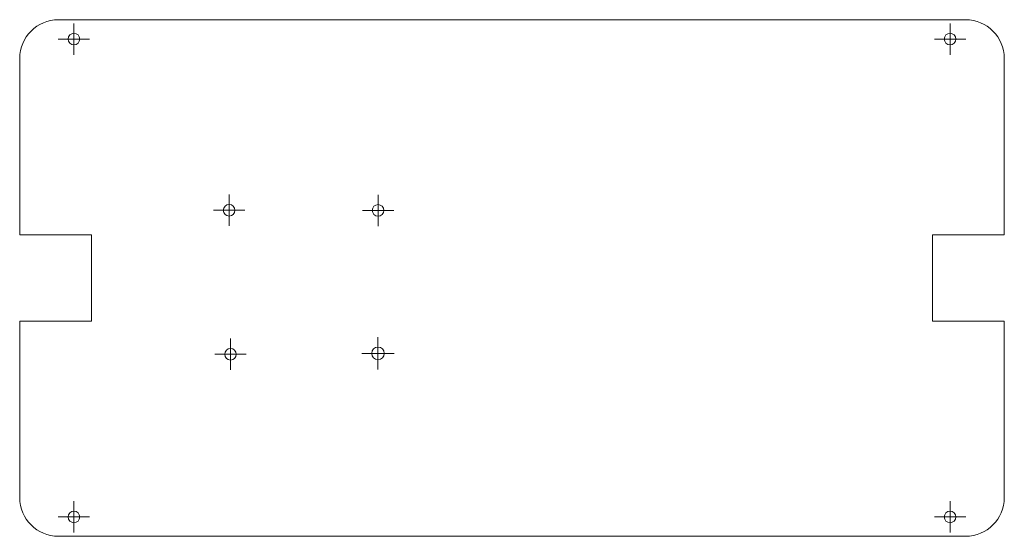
# Model space of a CAD drawing. Header units: millimetres. Extents: x 7 to 261, y 824 to 957.
import ezdxf

# ---------------------------------------------------------------- set-up
doc = ezdxf.new("R2010")
doc.units = ezdxf.units.MM

# ---------------------------------------------------------------- blocks, each defined once
blk = doc.blocks.new('SW_CENTERMARKSYMBOL_0')
at = {"color": 0, "linetype": 'Continuous', "lineweight": 0}
for p, q in [((0, 2.54), (0, 4.04)), ((-2.54, 0), (-4.04, 0)), ((0, 0), (-2.54, 0)), ((0, 0), (0, 2.54)), ((0, 0), (0, -2.54)), ((0, 0), (2.54, 0)), ((2.54, 0), (4.04, 0)), ((0, -2.54), (0, -4.04))]:
    blk.add_line(p, q, dxfattribs=at)
blk = doc.blocks.new('SW_CENTERMARKSYMBOL_1')
at = {"color": 0, "linetype": 'Continuous', "lineweight": 0}
for p, q in [((0, 2.54), (0, 4.04)), ((-2.54, 0), (-4.04, 0)), ((0, 0), (-2.54, 0)), ((0, 0), (0, 2.54)), ((0, 0), (0, -2.54)), ((0, 0), (2.54, 0)), ((2.54, 0), (4.04, 0)), ((0, -2.54), (0, -4.04))]:
    blk.add_line(p, q, dxfattribs=at)
blk = doc.blocks.new('SW_CENTERMARKSYMBOL_2')
at = {"color": 0, "linetype": 'Continuous', "lineweight": 0}
for p, q in [((0, 2.54), (0, 4.04)), ((-2.54, 0), (-4.04, 0)), ((0, 0), (-2.54, 0)), ((0, 0), (0, 2.54)), ((0, 0), (0, -2.54)), ((0, 0), (2.54, 0)), ((2.54, 0), (4.04, 0)), ((0, -2.54), (0, -4.04))]:
    blk.add_line(p, q, dxfattribs=at)
blk = doc.blocks.new('SW_CENTERMARKSYMBOL_3')
at = {"color": 0, "linetype": 'Continuous', "lineweight": 0}
for p, q in [((0, 2.54), (0, 4.04)), ((-2.54, 0), (-4.04, 0)), ((0, 0), (-2.54, 0)), ((0, 0), (0, 2.54)), ((0, 0), (0, -2.54)), ((0, 0), (2.54, 0)), ((2.54, 0), (4.04, 0)), ((0, -2.54), (0, -4.04))]:
    blk.add_line(p, q, dxfattribs=at)
blk = doc.blocks.new('SW_CENTERMARKSYMBOL_4')
at = {"color": 0, "linetype": 'Continuous', "lineweight": 0}
for p, q in [((0, 2.54), (0, 4.04)), ((-2.54, 0), (-4.04, 0)), ((0, 0), (-2.54, 0)), ((0, 0), (0, 2.54)), ((0, 0), (0, -2.54)), ((0, 0), (2.54, 0)), ((2.54, 0), (4.04, 0)), ((0, -2.54), (0, -4.04))]:
    blk.add_line(p, q, dxfattribs=at)
blk = doc.blocks.new('SW_CENTERMARKSYMBOL_5')
at = {"color": 0, "linetype": 'Continuous', "lineweight": 0}
for p, q in [((0, 2.54), (0, 4.14)), ((-2.54, 0), (-4.14, 0)), ((0, 0), (-2.54, 0)), ((0, 0), (0, 2.54)), ((0, 0), (0, -2.54)), ((0, 0), (2.54, 0)), ((2.54, 0), (4.14, 0)), ((0, -2.54), (0, -4.14))]:
    blk.add_line(p, q, dxfattribs=at)
blk = doc.blocks.new('SW_CENTERMARKSYMBOL_6')
at = {"color": 0, "linetype": 'Continuous', "lineweight": 0}
for p, q in [((0, 2.54), (0, 4.04)), ((-2.54, 0), (-4.04, 0)), ((0, 0), (-2.54, 0)), ((0, 0), (0, 2.54)), ((0, 0), (0, -2.54)), ((0, 0), (2.54, 0)), ((2.54, 0), (4.04, 0)), ((0, -2.54), (0, -4.04))]:
    blk.add_line(p, q, dxfattribs=at)
blk = doc.blocks.new('SW_CENTERMARKSYMBOL_7')
at = {"color": 0, "linetype": 'Continuous', "lineweight": 0}
for p, q in [((0, 2.54), (0, 4.04)), ((-2.54, 0), (-4.04, 0)), ((0, 0), (-2.54, 0)), ((0, 0), (0, 2.54)), ((0, 0), (0, -2.54)), ((0, 0), (2.54, 0)), ((2.54, 0), (4.04, 0)), ((0, -2.54), (0, -4.04))]:
    blk.add_line(p, q, dxfattribs=at)

msp = doc.modelspace()

# ---------------------------------------------------------------- linework, layer by layer
at = {"color": 7, "linetype": 'Continuous', "lineweight": 15}
for p, q in [((251.42, 957.3), (17.42, 957.3)), ((7.42, 947.3), (7.42, 901.75)), ((261.42, 901.75), (261.42, 947.3)), ((25.92, 901.75), (7.42, 901.75)), ((25.92, 879.5), (25.92, 901.75)), ((242.92, 901.75), (242.92, 879.5)), ((261.42, 901.75), (242.92, 901.75)), ((7.42, 879.5), (7.42, 833.95)), ((7.42, 879.5), (25.92, 879.5)), ((242.92, 879.5), (261.42, 879.5)), ((261.42, 833.95), (261.42, 879.5)), ((17.42, 823.95), (251.42, 823.95))]:
    msp.add_line(p, q, dxfattribs=at)
for centre, radius in [((21.42, 952.3), 1.5), ((247.42, 952.3), 1.5), ((61.45, 908.1), 1.5), ((99.87, 908.08), 1.5), ((61.8, 870.94), 1.5), ((99.85, 871.18), 1.6), ((21.42, 828.95), 1.5), ((247.42, 828.95), 1.5)]:
    msp.add_circle(centre, radius, dxfattribs=at)
for centre, start, end in [((17.42, 947.3), 90, 180), ((251.42, 947.3), 0, 90), ((17.42, 833.95), 180, 270), ((251.42, 833.95), 270, 0)]:
    msp.add_arc(centre, 10, start, end, dxfattribs=at)

# ---------------------------------------------------------------- block references
at = {"color": 7, "linetype": 'Continuous', "lineweight": 0}
for name, p in [('SW_CENTERMARKSYMBOL_0', (21.42, 952.3)), ('SW_CENTERMARKSYMBOL_2', (247.42, 952.3)), ('SW_CENTERMARKSYMBOL_4', (61.45, 908.1)), ('SW_CENTERMARKSYMBOL_6', (99.87, 908.08)), ('SW_CENTERMARKSYMBOL_7', (61.8, 870.94)), ('SW_CENTERMARKSYMBOL_5', (99.85, 871.18)), ('SW_CENTERMARKSYMBOL_3', (21.42, 828.95)), ('SW_CENTERMARKSYMBOL_1', (247.42, 828.95))]:
    msp.add_blockref(name, p, dxfattribs=at)

doc.saveas('drawing.dxf')
